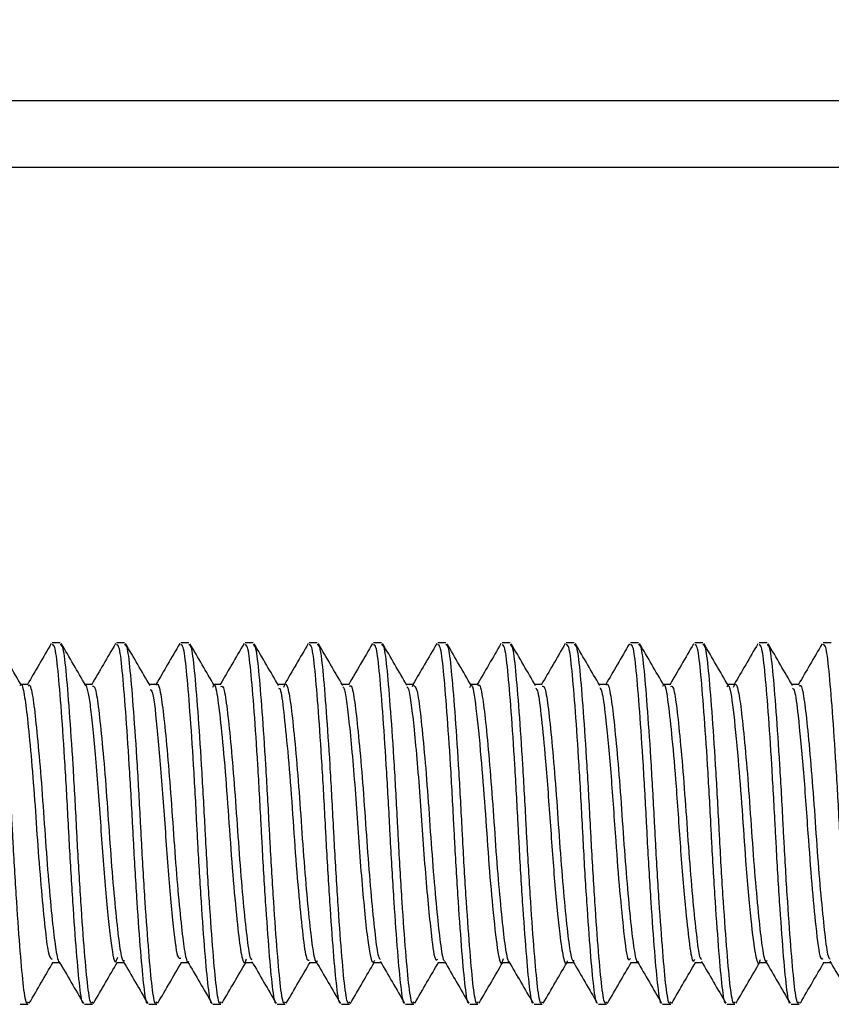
# Model space of a CAD drawing. Header units: inches. Extents: x 0.2 to 10.8, y 0.2 to 8.2.
# Tile 20 of 57: x 3.1395 to 3.1687, y 6.9298 to 6.9653. Entities that reach past the tile are written whole.
import ezdxf

# ---------------------------------------------------------------- set-up
doc = ezdxf.new("R2010")
doc.units = ezdxf.units.IN
doc.header["$MEASUREMENT"] = 0
doc.layers.add('DIMENSIONS', color=140, linetype='Continuous', lineweight=25)
doc.styles.add('SLDTEXTSTYLE0', font='TXT', dxfattribs={"width": 0.7})
doc.dimstyles.new('SLDDIMSTYLE0', dxfattribs={"dimtxt": 0.084961, "dimasz": 0.13, "dimexe": 0, "dimexo": 0.0625, "dimgap": 0.02124, "dimtad": 0, "dimtih": 1, "dimtoh": 1, "dimlfac": 24, "dimrnd": 1e-09, "dimzin": 12, "dimdsep": 46, "dimtxsty": 'SLDTEXTSTYLE0', "dimsah": 1, "dimcen": 0.09, "dimadec": 0, "dimazin": 3, "dimtfac": 1, "dimtofl": 0, "dimtmove": 0, "dimatfit": 3, "dimfxl": 0, "dimfrac": 2, "dimtolj": 1, "dimtzin": 12, "dimarcsym": 0})

# ---------------------------------------------------------------- blocks, each defined once
blk = doc.blocks.new('_D_7')
at = {"layer": 'DIMENSIONS'}
for p, q in [((3.102157, 7.007392), (3.102157, 7.585259)), ((5.237574, 7.007392), (5.237574, 7.585259)), ((3.102157, 7.460259), (3.843205, 7.460259)), ((3.95833, 7.460259), (3.9298, 7.460259)), ((3.9298, 7.460259), (3.9298, 7.325228)), ((4.352157, 7.460259), (4.380687, 7.460259)), ((4.380687, 7.460259), (4.380687, 7.325228)), ((5.237574, 7.460259), (4.467282, 7.460259)), ((3.9298, 7.325228), (3.95833, 7.325228)), ((4.380687, 7.325228), (4.352157, 7.325228))]:
    blk.add_line(p, q, dxfattribs=at)
for points in [[(3.102157, 7.460259), (3.232157, 7.440259), (3.232157, 7.480259)], [(5.237574, 7.460259), (5.107574, 7.480259), (5.107574, 7.440259)]]:
    blk.add_solid(points, dxfattribs=at)
at = {"layer": 'DIMENSIONS', "char_height": 0.0833333, "attachment_point": 1, "style": 'SLDTEXTSTYLE0'}
for s, insert in [('51.25', (3.99367, 7.586702)), ('1301.8', (3.95833, 7.432651))]:
    blk.add_mtext(s, dxfattribs=dict(at, insert=insert))

msp = doc.modelspace()

# ---------------------------------------------------------------- linework, layer by layer
for p, q in [((3.107157, 6.962392), (3.201324, 6.962392)), ((3.201324, 6.959975), (3.107157, 6.959975)), ((3.14093, 6.942861), (3.140641, 6.942861)), ((3.143245, 6.942861), (3.142955, 6.942861)), ((3.14556, 6.942861), (3.14527, 6.942861)), ((3.147874, 6.942861), (3.147585, 6.942861)), ((3.150189, 6.942861), (3.1499, 6.942861)), ((3.152504, 6.942861), (3.152215, 6.942861)), ((3.154819, 6.942861), (3.15453, 6.942861)), ((3.157134, 6.942861), (3.156844, 6.942861)), ((3.159449, 6.942861), (3.159159, 6.942861)), ((3.161763, 6.942861), (3.161474, 6.942861)), ((3.164078, 6.942861), (3.163789, 6.942861)), ((3.166393, 6.942861), (3.166104, 6.942861)), ((3.168708, 6.942861), (3.168418, 6.942861)), ((3.139773, 6.941357), (3.139509, 6.941357)), ((3.142088, 6.941357), (3.141824, 6.941357)), ((3.144402, 6.941357), (3.144139, 6.941357)), ((3.146717, 6.941357), (3.146453, 6.941357)), ((3.149032, 6.941357), (3.148768, 6.941357)), ((3.151347, 6.941357), (3.151083, 6.941357)), ((3.153662, 6.941357), (3.153398, 6.941357)), ((3.153616, 6.941281), (3.153638, 6.941348)), ((3.155977, 6.941357), (3.155713, 6.941357)), ((3.158292, 6.941357), (3.158027, 6.941357)), ((3.160606, 6.941357), (3.160342, 6.941357)), ((3.162921, 6.941357), (3.162657, 6.941357)), ((3.165236, 6.941357), (3.164972, 6.941357)), ((3.16755, 6.941357), (3.167287, 6.941357)), ((3.140641, 6.931343), (3.140905, 6.931343)), ((3.142956, 6.931343), (3.14322, 6.931343)), ((3.14527, 6.931343), (3.145535, 6.931343)), ((3.147585, 6.931343), (3.147849, 6.931343)), ((3.1499, 6.931343), (3.150164, 6.931343)), ((3.152215, 6.931343), (3.152479, 6.931343)), ((3.15453, 6.931343), (3.154794, 6.931343)), ((3.156845, 6.931343), (3.157109, 6.931343)), ((3.159159, 6.931343), (3.159423, 6.931343)), ((3.161474, 6.931343), (3.161738, 6.931343)), ((3.163789, 6.931343), (3.164053, 6.931343)), ((3.166104, 6.931343), (3.166368, 6.931343)), ((3.168418, 6.931343), (3.168683, 6.931343)), ((3.139483, 6.92984), (3.139773, 6.92984)), ((3.141798, 6.92984), (3.142087, 6.92984)), ((3.144113, 6.92984), (3.144402, 6.92984)), ((3.146428, 6.92984), (3.146717, 6.92984)), ((3.148743, 6.92984), (3.149032, 6.92984)), ((3.151057, 6.92984), (3.151347, 6.92984)), ((3.153372, 6.92984), (3.153661, 6.92984)), ((3.155687, 6.92984), (3.155976, 6.92984)), ((3.158002, 6.92984), (3.158291, 6.92984)), ((3.160317, 6.92984), (3.160606, 6.92984)), ((3.162631, 6.92984), (3.162921, 6.92984)), ((3.164946, 6.92984), (3.165236, 6.92984)), ((3.167261, 6.92984), (3.16755, 6.92984))]:
    msp.add_line(p, q)
for points, knots in [([(3.139773, 6.92992), (3.139759, 6.929898), (3.139701, 6.929805), (3.139604, 6.930399), (3.13949, 6.931647), (3.139357, 6.933476), (3.139257, 6.935142), (3.13917, 6.93682), (3.139077, 6.938508), (3.138945, 6.940455), (3.138822, 6.941931), (3.138719, 6.942777), (3.138645, 6.942779), (3.138615, 6.94278)], [0, 0, 0, 0, 0.034586, 0.142153, 0.249681, 0.357186, 0.46475, 0.49998, 0.604499, 0.711996, 0.819565, 0.927082, 1, 1, 1, 1]), ([(3.139535, 6.941313), (3.139388, 6.941564), (3.139095, 6.942068), (3.138803, 6.942572), (3.138656, 6.942824)], [0, 0, 0, 0, 0.499741, 1, 1, 1, 1]), ([(3.140606, 6.942834), (3.140459, 6.942581), (3.140174, 6.942089), (3.139887, 6.941597), (3.139748, 6.941357)], [0, 0, 0, 0, 0.5123766, 1, 1, 1, 1]), ([(3.141763, 6.929885), (3.141761, 6.929882), (3.141715, 6.929831), (3.14163, 6.930418), (3.141516, 6.931642), (3.141383, 6.933478), (3.141283, 6.935142), (3.141195, 6.93682), (3.141102, 6.938508), (3.14097, 6.940455), (3.140847, 6.941931), (3.140744, 6.942777), (3.14067, 6.942779), (3.140641, 6.94278)], [0, 0, 0, 0, 0.00565, 0.116441, 0.227191, 0.337919, 0.448707, 0.484993, 0.592644, 0.703363, 0.814157, 0.924896, 1, 1, 1, 1]), ([(3.142087, 6.92992), (3.142073, 6.929898), (3.142016, 6.929805), (3.141919, 6.930399), (3.141805, 6.931647), (3.141672, 6.933476), (3.141572, 6.935142), (3.141485, 6.93682), (3.141392, 6.938508), (3.14126, 6.940455), (3.141137, 6.941931), (3.141033, 6.942777), (3.14096, 6.942779), (3.14093, 6.94278)], [0, 0, 0, 0, 0.034586, 0.142153, 0.249681, 0.357186, 0.46475, 0.49998, 0.604499, 0.711996, 0.819565, 0.927082, 1, 1, 1, 1]), ([(3.141845, 6.941321), (3.141698, 6.941573), (3.141405, 6.942077), (3.141112, 6.942581), (3.140966, 6.942833)], [0, 0, 0, 0, 0.499721, 1, 1, 1, 1]), ([(3.14292, 6.942833), (3.142774, 6.942581), (3.142488, 6.942089), (3.142202, 6.941597), (3.142062, 6.941357)], [0, 0, 0, 0, 0.512438, 1, 1, 1, 1]), ([(3.144077, 6.929885), (3.144075, 6.929882), (3.14403, 6.929831), (3.143945, 6.930419), (3.143831, 6.931642), (3.143698, 6.933478), (3.143598, 6.935142), (3.14351, 6.93682), (3.143417, 6.938508), (3.143285, 6.940455), (3.143162, 6.941931), (3.143059, 6.942777), (3.142985, 6.942779), (3.142955, 6.94278)], [0, 0, 0, 0, 0.0053564, 0.11618, 0.2269633, 0.3377238, 0.4485442, 0.4848412, 0.5925239, 0.703276, 0.8141017, 0.9248742, 1, 1, 1, 1]), ([(3.144402, 6.92992), (3.144388, 6.929898), (3.144331, 6.929805), (3.144234, 6.930399), (3.14412, 6.931647), (3.143987, 6.933476), (3.143887, 6.935142), (3.1438, 6.93682), (3.143707, 6.938508), (3.143574, 6.940455), (3.143451, 6.941931), (3.143348, 6.942777), (3.143275, 6.942779), (3.143245, 6.94278)], [0, 0, 0, 0, 0.034586, 0.142153, 0.249681, 0.357186, 0.46475, 0.49998, 0.604499, 0.711996, 0.819565, 0.927082, 1, 1, 1, 1]), ([(3.144162, 6.941317), (3.144015, 6.941569), (3.143721, 6.942074), (3.143428, 6.942579), (3.143281, 6.942832)], [0, 0, 0, 0, 0.499637, 1, 1, 1, 1]), ([(3.145235, 6.942832), (3.145088, 6.94258), (3.144803, 6.942088), (3.144517, 6.941597), (3.144377, 6.941357)], [0, 0, 0, 0, 0.512554, 1, 1, 1, 1]), ([(3.146392, 6.929884), (3.14639, 6.929882), (3.146345, 6.929831), (3.146259, 6.930419), (3.146145, 6.931642), (3.146012, 6.933478), (3.145912, 6.935142), (3.145825, 6.93682), (3.145732, 6.938508), (3.1456, 6.940455), (3.145477, 6.941931), (3.145374, 6.942777), (3.1453, 6.942779), (3.14527, 6.94278)], [0, 0, 0, 0, 0.004983, 0.115848, 0.226673, 0.337475, 0.448337, 0.484648, 0.592371, 0.703165, 0.814032, 0.924846, 1, 1, 1, 1]), ([(3.146717, 6.92992), (3.146703, 6.929898), (3.146646, 6.929805), (3.146549, 6.930399), (3.146435, 6.931647), (3.146302, 6.933476), (3.146202, 6.935142), (3.146114, 6.93682), (3.146021, 6.938508), (3.145889, 6.940455), (3.145766, 6.941931), (3.145663, 6.942777), (3.145589, 6.942779), (3.14556, 6.94278)], [0, 0, 0, 0, 0.0345865, 0.1421533, 0.2496809, 0.3571865, 0.4647501, 0.4999805, 0.6044986, 0.711996, 0.8195648, 0.9270819, 1, 1, 1, 1]), ([(3.146482, 6.941308), (3.146335, 6.941561), (3.146041, 6.942065), (3.145748, 6.94257), (3.145601, 6.942823)], [0, 0, 0, 0, 0.49963, 1, 1, 1, 1]), ([(3.147549, 6.942832), (3.147403, 6.94258), (3.147117, 6.942088), (3.146831, 6.941596), (3.146692, 6.941357)], [0, 0, 0, 0, 0.512725, 1, 1, 1, 1]), ([(3.148706, 6.929884), (3.148704, 6.929882), (3.148659, 6.929832), (3.148574, 6.930419), (3.14846, 6.931642), (3.148327, 6.933478), (3.148227, 6.935142), (3.14814, 6.93682), (3.148047, 6.938508), (3.147915, 6.940455), (3.147792, 6.941931), (3.147689, 6.942777), (3.147615, 6.942779), (3.147585, 6.94278)], [0, 0, 0, 0, 0.00453, 0.115446, 0.226321, 0.337174, 0.448086, 0.484413, 0.592186, 0.70303, 0.813947, 0.924812, 1, 1, 1, 1]), ([(3.149032, 6.92992), (3.149018, 6.929898), (3.148961, 6.929805), (3.148863, 6.930399), (3.14875, 6.931647), (3.148617, 6.933476), (3.148517, 6.935142), (3.148429, 6.93682), (3.148336, 6.938508), (3.148204, 6.940455), (3.148081, 6.941931), (3.147978, 6.942777), (3.147904, 6.942779), (3.147874, 6.94278)], [0, 0, 0, 0, 0.034586, 0.142153, 0.249681, 0.357186, 0.46475, 0.49998, 0.604499, 0.711996, 0.819565, 0.927082, 1, 1, 1, 1]), ([(3.148795, 6.941311), (3.148649, 6.941562), (3.148355, 6.942066), (3.148063, 6.94257), (3.147916, 6.942822)], [0, 0, 0, 0, 0.499724, 1, 1, 1, 1]), ([(3.149863, 6.942831), (3.149717, 6.942579), (3.149432, 6.942087), (3.149146, 6.941596), (3.149007, 6.941357)], [0, 0, 0, 0, 0.512953, 1, 1, 1, 1]), ([(3.15102, 6.929883), (3.151019, 6.929881), (3.150974, 6.929832), (3.150889, 6.93042), (3.150775, 6.931641), (3.150642, 6.933478), (3.150542, 6.935142), (3.150455, 6.93682), (3.150362, 6.938508), (3.150229, 6.940455), (3.150106, 6.941931), (3.150003, 6.942777), (3.14993, 6.942779), (3.1499, 6.94278)], [0, 0, 0, 0, 0.0040002, 0.114975, 0.2259092, 0.3368208, 0.4477923, 0.4841388, 0.5919683, 0.7028714, 0.8138482, 0.9247718, 1, 1, 1, 1]), ([(3.151347, 6.92992), (3.151333, 6.929898), (3.151276, 6.929805), (3.151178, 6.930399), (3.151064, 6.931647), (3.150931, 6.933476), (3.150831, 6.935142), (3.150744, 6.93682), (3.150651, 6.938508), (3.150519, 6.940455), (3.150396, 6.941931), (3.150293, 6.942777), (3.150219, 6.942779), (3.150189, 6.94278)], [0, 0, 0, 0, 0.0345865, 0.1421533, 0.2496809, 0.3571865, 0.4647501, 0.4999805, 0.6044986, 0.711996, 0.8195648, 0.9270819, 1, 1, 1, 1]), ([(3.151104, 6.94132), (3.150958, 6.941572), (3.150665, 6.942075), (3.150372, 6.942579), (3.150226, 6.942831)], [0, 0, 0, 0, 0.499738, 1, 1, 1, 1]), ([(3.152177, 6.94283), (3.152031, 6.942578), (3.151746, 6.942086), (3.151461, 6.941596), (3.151322, 6.941357)], [0, 0, 0, 0, 0.513238, 1, 1, 1, 1]), ([(3.153334, 6.929882), (3.153333, 6.929881), (3.153289, 6.929832), (3.153204, 6.93042), (3.15309, 6.931641), (3.152957, 6.933478), (3.152857, 6.935142), (3.152769, 6.93682), (3.152676, 6.938508), (3.152544, 6.940455), (3.152421, 6.941931), (3.152318, 6.942777), (3.152244, 6.942779), (3.152215, 6.94278)], [0, 0, 0, 0, 0.0033939, 0.1144362, 0.225438, 0.3364171, 0.4474561, 0.4838248, 0.5917199, 0.7026905, 0.8137349, 0.924726, 1, 1, 1, 1]), ([(3.153661, 6.92992), (3.153648, 6.929898), (3.15359, 6.929805), (3.153493, 6.930399), (3.153379, 6.931647), (3.153246, 6.933476), (3.153146, 6.935142), (3.153059, 6.93682), (3.152966, 6.938508), (3.152834, 6.940455), (3.152711, 6.941931), (3.152607, 6.942777), (3.152534, 6.942779), (3.152504, 6.94278)], [0, 0, 0, 0, 0.034586, 0.142153, 0.249681, 0.357186, 0.46475, 0.49998, 0.604499, 0.711996, 0.819565, 0.927082, 1, 1, 1, 1]), ([(3.15342, 6.941319), (3.153273, 6.941571), (3.15298, 6.942076), (3.152687, 6.94258), (3.15254, 6.942833)], [0, 0, 0, 0, 0.499654, 1, 1, 1, 1]), ([(3.154491, 6.942828), (3.154345, 6.942576), (3.15406, 6.942086), (3.153775, 6.941595), (3.153636, 6.941357)], [0, 0, 0, 0, 0.513581, 1, 1, 1, 1]), ([(3.155649, 6.929882), (3.155647, 6.92988), (3.155603, 6.929833), (3.155519, 6.930421), (3.155405, 6.931641), (3.155272, 6.933478), (3.155172, 6.935142), (3.155084, 6.93682), (3.154991, 6.938508), (3.154859, 6.940455), (3.154736, 6.941931), (3.154633, 6.942777), (3.154559, 6.942779), (3.15453, 6.94278)], [0, 0, 0, 0, 0.002743, 0.113857, 0.224932, 0.335983, 0.447095, 0.483487, 0.591453, 0.702496, 0.813613, 0.924677, 1, 1, 1, 1]), ([(3.155976, 6.92992), (3.155962, 6.929898), (3.155905, 6.929805), (3.155808, 6.930399), (3.155694, 6.931647), (3.155561, 6.933476), (3.155461, 6.935142), (3.155374, 6.93682), (3.155281, 6.938508), (3.155148, 6.940455), (3.155025, 6.941931), (3.154922, 6.942777), (3.154849, 6.942779), (3.154819, 6.94278)], [0, 0, 0, 0, 0.034586, 0.142153, 0.249681, 0.357186, 0.46475, 0.49998, 0.604499, 0.711996, 0.819565, 0.927082, 1, 1, 1, 1]), ([(3.15574, 6.94131), (3.155593, 6.941562), (3.155299, 6.942067), (3.155006, 6.942572), (3.15486, 6.942825)], [0, 0, 0, 0, 0.499619, 1, 1, 1, 1]), ([(3.156806, 6.942827), (3.156659, 6.942575), (3.156375, 6.942085), (3.15609, 6.941595), (3.155951, 6.941357)], [0, 0, 0, 0, 0.513986, 1, 1, 1, 1]), ([(3.157963, 6.929881), (3.157962, 6.92988), (3.157918, 6.929833), (3.157833, 6.930421), (3.15772, 6.931641), (3.157587, 6.933478), (3.157486, 6.935142), (3.157399, 6.93682), (3.157306, 6.938508), (3.157174, 6.940455), (3.157051, 6.941931), (3.156948, 6.942777), (3.156874, 6.942779), (3.156844, 6.94278)], [0, 0, 0, 0, 0.00214, 0.113322, 0.224463, 0.335582, 0.446761, 0.483175, 0.591206, 0.702316, 0.813501, 0.924631, 1, 1, 1, 1]), ([(3.158291, 6.92992), (3.158277, 6.929898), (3.15822, 6.929805), (3.158123, 6.930399), (3.158009, 6.931647), (3.157876, 6.933476), (3.157776, 6.935142), (3.157688, 6.93682), (3.157595, 6.938508), (3.157463, 6.940455), (3.15734, 6.941931), (3.157237, 6.942777), (3.157163, 6.942779), (3.157134, 6.94278)], [0, 0, 0, 0, 0.034586, 0.142153, 0.249681, 0.357186, 0.46475, 0.49998, 0.604499, 0.711996, 0.819565, 0.927082, 1, 1, 1, 1]), ([(3.158055, 6.941309), (3.157909, 6.941561), (3.157615, 6.942065), (3.157323, 6.942569), (3.157176, 6.942821)], [0, 0, 0, 0, 0.499703, 1, 1, 1, 1]), ([(3.15912, 6.942826), (3.158973, 6.942574), (3.158689, 6.942084), (3.158404, 6.941595), (3.158266, 6.941357)], [0, 0, 0, 0, 0.514449, 1, 1, 1, 1]), ([(3.160277, 6.92988), (3.160276, 6.92988), (3.160232, 6.929834), (3.160148, 6.930422), (3.160034, 6.931641), (3.159901, 6.933478), (3.159801, 6.935142), (3.159714, 6.93682), (3.159621, 6.938508), (3.159489, 6.940455), (3.159366, 6.941931), (3.159263, 6.942777), (3.159189, 6.942779), (3.159159, 6.94278)], [0, 0, 0, 0, 0.001595, 0.112838, 0.22404, 0.33522, 0.446459, 0.482893, 0.590983, 0.702154, 0.813399, 0.92459, 1, 1, 1, 1]), ([(3.160606, 6.92992), (3.160592, 6.929898), (3.160535, 6.929805), (3.160438, 6.930399), (3.160324, 6.931647), (3.160191, 6.933476), (3.160091, 6.935142), (3.160003, 6.93682), (3.15991, 6.938508), (3.159778, 6.940455), (3.159655, 6.941931), (3.159552, 6.942777), (3.159478, 6.942779), (3.159449, 6.94278)], [0, 0, 0, 0, 0.034586, 0.142153, 0.249681, 0.357186, 0.46475, 0.49998, 0.604499, 0.711996, 0.819565, 0.927082, 1, 1, 1, 1]), ([(3.160365, 6.941319), (3.160218, 6.94157), (3.159925, 6.942074), (3.159633, 6.942577), (3.159486, 6.942829)], [0, 0, 0, 0, 0.499753, 1, 1, 1, 1]), ([(3.161434, 6.942825), (3.161288, 6.942573), (3.161003, 6.942083), (3.160719, 6.941594), (3.160581, 6.941357)], [0, 0, 0, 0, 0.514899, 1, 1, 1, 1]), ([(3.162591, 6.92988), (3.162591, 6.929879), (3.162547, 6.929834), (3.162463, 6.930422), (3.162349, 6.931641), (3.162216, 6.933478), (3.162116, 6.935142), (3.162029, 6.93682), (3.161936, 6.938508), (3.161804, 6.940455), (3.161681, 6.941931), (3.161577, 6.942777), (3.161504, 6.942779), (3.161474, 6.94278)], [0, 0, 0, 0, 0.001112, 0.112409, 0.223665, 0.334898, 0.446191, 0.482643, 0.590785, 0.70201, 0.813308, 0.924554, 1, 1, 1, 1]), ([(3.162921, 6.92992), (3.162907, 6.929898), (3.16285, 6.929805), (3.162752, 6.930399), (3.162639, 6.931647), (3.162505, 6.933476), (3.162405, 6.935142), (3.162318, 6.93682), (3.162225, 6.938508), (3.162093, 6.940455), (3.16197, 6.941931), (3.161867, 6.942777), (3.161793, 6.942779), (3.161763, 6.94278)], [0, 0, 0, 0, 0.034586, 0.142153, 0.249681, 0.357186, 0.46475, 0.49998, 0.604499, 0.711996, 0.819565, 0.927082, 1, 1, 1, 1]), ([(3.162678, 6.94132), (3.162532, 6.941572), (3.162238, 6.942077), (3.161945, 6.942581), (3.161799, 6.942834)], [0, 0, 0, 0, 0.499673, 1, 1, 1, 1]), ([(3.163748, 6.942824), (3.163602, 6.942572), (3.163318, 6.942083), (3.163033, 6.941594), (3.162896, 6.941357)], [0, 0, 0, 0, 0.515317, 1, 1, 1, 1]), ([(3.164905, 6.929879), (3.164905, 6.929879), (3.164862, 6.929834), (3.164778, 6.930423), (3.164664, 6.931641), (3.164531, 6.933478), (3.164431, 6.935142), (3.164344, 6.93682), (3.164251, 6.938508), (3.164118, 6.940455), (3.163995, 6.941931), (3.163892, 6.942777), (3.163819, 6.942779), (3.163789, 6.94278)], [0, 0, 0, 0, 0.000692, 0.112036, 0.223338, 0.334618, 0.445958, 0.482426, 0.590613, 0.701885, 0.81323, 0.924522, 1, 1, 1, 1]), ([(3.165236, 6.92992), (3.165222, 6.929898), (3.165164, 6.929805), (3.165067, 6.930399), (3.164953, 6.931647), (3.16482, 6.933476), (3.16472, 6.935142), (3.164633, 6.93682), (3.16454, 6.938508), (3.164408, 6.940455), (3.164285, 6.941931), (3.164182, 6.942777), (3.164108, 6.942779), (3.164078, 6.94278)], [0, 0, 0, 0, 0.034586, 0.142153, 0.249681, 0.357186, 0.46475, 0.49998, 0.604499, 0.711996, 0.819565, 0.927082, 1, 1, 1, 1]), ([(3.164998, 6.941312), (3.164851, 6.941564), (3.164558, 6.942069), (3.164264, 6.942574), (3.164118, 6.942827)], [0, 0, 0, 0, 0.499616, 1, 1, 1, 1]), ([(3.166063, 6.942823), (3.165916, 6.942571), (3.165632, 6.942082), (3.165348, 6.941594), (3.16521, 6.941357)], [0, 0, 0, 0, 0.515697, 1, 1, 1, 1]), ([(3.16722, 6.929879), (3.16722, 6.929879), (3.167176, 6.929834), (3.167093, 6.930423), (3.166979, 6.93164), (3.166846, 6.933478), (3.166746, 6.935142), (3.166658, 6.93682), (3.166565, 6.938508), (3.166433, 6.940455), (3.16631, 6.941931), (3.166207, 6.942777), (3.166133, 6.942779), (3.166104, 6.94278)], [0, 0, 0, 0, 0.000338, 0.111721, 0.223063, 0.334382, 0.445762, 0.482242, 0.590468, 0.701779, 0.813164, 0.924495, 1, 1, 1, 1]), ([(3.16755, 6.92992), (3.167536, 6.929898), (3.167479, 6.929805), (3.167382, 6.930399), (3.167268, 6.931647), (3.167135, 6.933476), (3.167035, 6.935142), (3.166948, 6.93682), (3.166855, 6.938508), (3.166723, 6.940455), (3.1666, 6.941931), (3.166496, 6.942777), (3.166423, 6.942779), (3.166393, 6.94278)], [0, 0, 0, 0, 0.034586, 0.142153, 0.249681, 0.357186, 0.46475, 0.49998, 0.604499, 0.711996, 0.819565, 0.927082, 1, 1, 1, 1]), ([(3.167315, 6.941308), (3.167169, 6.94156), (3.166875, 6.942064), (3.166582, 6.942568), (3.166436, 6.942821)], [0, 0, 0, 0, 0.499678, 1, 1, 1, 1]), ([(3.168377, 6.942822), (3.168231, 6.94257), (3.167947, 6.942081), (3.167663, 6.941593), (3.167525, 6.941357)], [0, 0, 0, 0, 0.516038, 1, 1, 1, 1]), ([(3.169576, 6.92992), (3.169562, 6.929898), (3.169505, 6.929805), (3.169407, 6.930399), (3.169294, 6.931647), (3.169161, 6.933476), (3.16906, 6.935142), (3.168973, 6.93682), (3.16888, 6.938508), (3.168748, 6.940455), (3.168625, 6.941931), (3.168522, 6.942777), (3.168448, 6.942779), (3.168418, 6.94278)], [0, 0, 0, 0, 0.034586, 0.142153, 0.249681, 0.357186, 0.46475, 0.49998, 0.604499, 0.711996, 0.819565, 0.927082, 1, 1, 1, 1]), ([(3.139484, 6.94132), (3.13949, 6.941332), (3.13954, 6.941424), (3.139632, 6.941041), (3.139743, 6.940182), (3.139875, 6.938837), (3.140005, 6.937222), (3.140117, 6.935511), (3.140247, 6.933885), (3.140379, 6.932562), (3.140496, 6.931534), (3.140591, 6.931484), (3.140642, 6.931456)], [0, 0, 0, 0, 0.015957, 0.124338, 0.229033, 0.338073, 0.446842, 0.551481, 0.660186, 0.769278, 0.873997, 1, 1, 1, 1]), ([(3.139773, 6.9413), (3.139785, 6.941317), (3.13984, 6.941395), (3.139937, 6.940959), (3.14005, 6.940022), (3.140183, 6.938627), (3.140311, 6.936986), (3.140423, 6.935267), (3.140556, 6.933678), (3.140686, 6.932373), (3.140797, 6.931586), (3.140887, 6.931251), (3.14093, 6.931346), (3.14093, 6.931347)], [0, 0, 0, 0, 0.029913, 0.137586, 0.245204, 0.352776, 0.460444, 0.568076, 0.675648, 0.783307, 0.890952, 0.998524, 1, 1, 1, 1]), ([(3.141799, 6.941352), (3.1418, 6.941353), (3.141834, 6.941408), (3.141901, 6.941212), (3.141989, 6.940758), (3.142076, 6.939992), (3.142174, 6.938995), (3.142273, 6.937818), (3.142364, 6.936565), (3.142448, 6.935301), (3.142546, 6.934092), (3.142646, 6.933015), (3.142767, 6.931919), (3.142882, 6.931187), (3.142972, 6.931455), (3.142999, 6.931536)], [0, 0, 0, 0, 0.002657, 0.0818, 0.158298, 0.234552, 0.313598, 0.392911, 0.469909, 0.545739, 0.624544, 0.703977, 0.781435, 0.9343, 1, 1, 1, 1]), ([(3.142088, 6.941297), (3.142118, 6.941294), (3.142193, 6.941286), (3.142297, 6.94062), (3.14242, 6.939472), (3.142555, 6.937952), (3.142672, 6.936254), (3.142793, 6.934567), (3.142928, 6.933077), (3.143048, 6.931982), (3.14315, 6.931383), (3.143219, 6.931405), (3.143245, 6.931412)], [0, 0, 0, 0, 0.075208, 0.182963, 0.290615, 0.398285, 0.506042, 0.613692, 0.721343, 0.829101, 0.936754, 1, 1, 1, 1]), ([(3.144161, 6.941166), (3.144185, 6.941168), (3.144273, 6.941174), (3.144403, 6.939882), (3.144609, 6.937673), (3.144776, 6.935015), (3.144982, 6.932789), (3.145127, 6.931443), (3.145231, 6.931486), (3.145271, 6.931502)], [0, 0, 0, 0, 0.061551, 0.226454, 0.397266, 0.562109, 0.732926, 0.897819, 1, 1, 1, 1]), ([(3.144402, 6.941326), (3.144408, 6.941336), (3.144456, 6.941427), (3.144549, 6.941055), (3.14466, 6.940202), (3.144792, 6.938858), (3.144923, 6.937246), (3.145035, 6.935525), (3.145165, 6.933904), (3.145297, 6.932546), (3.145409, 6.931671), (3.145502, 6.931282), (3.145552, 6.93137), (3.145559, 6.931382)], [0, 0, 0, 0, 0.013614, 0.121318, 0.228999, 0.336611, 0.444306, 0.551998, 0.659611, 0.767294, 0.874997, 0.98261, 1, 1, 1, 1]), ([(3.146429, 6.941255), (3.146442, 6.941288), (3.146502, 6.941445), (3.146607, 6.940853), (3.146737, 6.939718), (3.14689, 6.938029), (3.147021, 6.936115), (3.14716, 6.934233), (3.147311, 6.932646), (3.147437, 6.931628), (3.147553, 6.931219), (3.147619, 6.93142), (3.147637, 6.931475)], [0, 0, 0, 0, 0.030314, 0.146044, 0.260172, 0.378374, 0.492498, 0.608232, 0.726178, 0.839382, 0.956426, 1, 1, 1, 1]), ([(3.146717, 6.941286), (3.146741, 6.941297), (3.146809, 6.941328), (3.14691, 6.940753), (3.147029, 6.939678), (3.147164, 6.9382), (3.147286, 6.936518), (3.147403, 6.934817), (3.147537, 6.933282), (3.147662, 6.932129), (3.147752, 6.931487), (3.147812, 6.931455), (3.147829, 6.931447)], [0, 0, 0, 0, 0.061429, 0.173406, 0.285266, 0.39712, 0.509096, 0.620976, 0.732838, 0.844812, 0.956709, 1, 1, 1, 1]), ([(3.148794, 6.941226), (3.148812, 6.941218), (3.148878, 6.941188), (3.148975, 6.940405), (3.149121, 6.939007), (3.149268, 6.937178), (3.149394, 6.935246), (3.149544, 6.933461), (3.149685, 6.932124), (3.149795, 6.931387), (3.149872, 6.931422), (3.149901, 6.931435)], [0, 0, 0, 0, 0.0463, 0.169714, 0.297065, 0.424879, 0.5481, 0.676427, 0.802951, 0.926923, 1, 1, 1, 1]), ([(3.148987, 6.941261), (3.149001, 6.941299), (3.149057, 6.941458), (3.14916, 6.941156), (3.149272, 6.940367), (3.149401, 6.939084), (3.149534, 6.937503), (3.149646, 6.935785), (3.149774, 6.934137), (3.149908, 6.932729), (3.150021, 6.93177), (3.150119, 6.931315), (3.150176, 6.931388), (3.15019, 6.931405)], [0, 0, 0, 0, 0.033171, 0.136951, 0.240741, 0.344449, 0.448218, 0.552016, 0.655725, 0.759481, 0.863286, 0.966996, 1, 1, 1, 1]), ([(3.151103, 6.94127), (3.15112, 6.941254), (3.151174, 6.941206), (3.151254, 6.9407), (3.151354, 6.939821), (3.151466, 6.938629), (3.151576, 6.937262), (3.15167, 6.93583), (3.151776, 6.934434), (3.151888, 6.933183), (3.151993, 6.932196), (3.152088, 6.93156), (3.152182, 6.931281), (3.152239, 6.93139), (3.15226, 6.931429)], [0, 0, 0, 0, 0.043367, 0.132448, 0.221915, 0.314397, 0.406097, 0.494237, 0.585064, 0.677718, 0.768362, 0.856579, 0.948405, 1, 1, 1, 1]), ([(3.151347, 6.941289), (3.151364, 6.941306), (3.151425, 6.941367), (3.151524, 6.940874), (3.151639, 6.939875), (3.151773, 6.938442), (3.151899, 6.936781), (3.152013, 6.935069), (3.152146, 6.933497), (3.152274, 6.932276), (3.152368, 6.931547), (3.152435, 6.931475), (3.152458, 6.931451)], [0, 0, 0, 0, 0.044398, 0.156428, 0.268373, 0.380292, 0.492317, 0.60428, 0.716199, 0.828219, 0.940197, 1, 1, 1, 1]), ([(3.153419, 6.94127), (3.153433, 6.94126), (3.153484, 6.941224), (3.153563, 6.940746), (3.153662, 6.93989), (3.153773, 6.938714), (3.153884, 6.937355), (3.153978, 6.935924), (3.154083, 6.934524), (3.154196, 6.933253), (3.154319, 6.932109), (3.154421, 6.931362), (3.154503, 6.931436), (3.15453, 6.931461)], [0, 0, 0, 0, 0.038135, 0.13112, 0.223851, 0.319958, 0.415518, 0.507313, 0.601527, 0.6979, 0.792442, 0.930842, 1, 1, 1, 1]), ([(3.153661, 6.941315), (3.153697, 6.941295), (3.153777, 6.94125), (3.153884, 6.940507), (3.15401, 6.939306), (3.154144, 6.937755), (3.154259, 6.936047), (3.154383, 6.934377), (3.154517, 6.932916), (3.154635, 6.931901), (3.154719, 6.931392), (3.154767, 6.931406), (3.154771, 6.931408)], [0, 0, 0, 0, 0.092175, 0.204365, 0.316455, 0.428585, 0.540781, 0.652872, 0.764984, 0.877184, 0.989272, 1, 1, 1, 1]), ([(3.155688, 6.941246), (3.155704, 6.941279), (3.15578, 6.941439), (3.155904, 6.940585), (3.156072, 6.938946), (3.156229, 6.936942), (3.156354, 6.935037), (3.156518, 6.933148), (3.156671, 6.931739), (3.156808, 6.93114), (3.156881, 6.931434), (3.156895, 6.93149)], [0, 0, 0, 0, 0.037574, 0.181783, 0.3287, 0.444626, 0.557121, 0.674308, 0.818664, 0.965423, 1, 1, 1, 1]), ([(3.155977, 6.941305), (3.155987, 6.94132), (3.156041, 6.941402), (3.156137, 6.940981), (3.156249, 6.940062), (3.156382, 6.938678), (3.156511, 6.937042), (3.156623, 6.935323), (3.156755, 6.933726), (3.156886, 6.93241), (3.156997, 6.931603), (3.157087, 6.931258), (3.157132, 6.931352), (3.157134, 6.931356)], [0, 0, 0, 0, 0.0262138, 0.1338948, 0.2415266, 0.3491083, 0.4567824, 0.5644284, 0.6720095, 0.7796749, 0.8873331, 0.9949141, 1, 1, 1, 1]), ([(3.158054, 6.941222), (3.158075, 6.941205), (3.158144, 6.941152), (3.158243, 6.940333), (3.158402, 6.938795), (3.158567, 6.936575), (3.158736, 6.934162), (3.158913, 6.932357), (3.159047, 6.931472), (3.159153, 6.931193), (3.159204, 6.931393), (3.159207, 6.931407)], [0, 0, 0, 0, 0.052772, 0.170212, 0.291839, 0.444909, 0.596232, 0.750664, 0.868174, 0.990615, 1, 1, 1, 1]), ([(3.158291, 6.941294), (3.158321, 6.941294), (3.158394, 6.941295), (3.158497, 6.94065), (3.158619, 6.939518), (3.158754, 6.938006), (3.158872, 6.936311), (3.158992, 6.934621), (3.159127, 6.933121), (3.159248, 6.932011), (3.15935, 6.931393), (3.159421, 6.931406), (3.159449, 6.931411)], [0, 0, 0, 0, 0.071693, 0.179469, 0.287142, 0.394825, 0.502603, 0.610271, 0.717934, 0.825713, 0.933393, 1, 1, 1, 1]), ([(3.160362, 6.941242), (3.160394, 6.941192), (3.160474, 6.941069), (3.160594, 6.940005), (3.160775, 6.938135), (3.160926, 6.935846), (3.161082, 6.933855), (3.16124, 6.932293), (3.161358, 6.931347), (3.161446, 6.931455), (3.161474, 6.931489)], [0, 0, 0, 0, 0.084004, 0.20566, 0.366415, 0.521958, 0.647749, 0.773953, 0.929198, 1, 1, 1, 1]), ([(3.160606, 6.941333), (3.16061, 6.941341), (3.160657, 6.941434), (3.160749, 6.941073), (3.16086, 6.94024), (3.160991, 6.938907), (3.161123, 6.937302), (3.161234, 6.935581), (3.161364, 6.933954), (3.161497, 6.932585), (3.161609, 6.931691), (3.161703, 6.931289), (3.161755, 6.931374), (3.161763, 6.931388)], [0, 0, 0, 0, 0.0101941, 0.1178762, 0.2255425, 0.3331363, 0.4408086, 0.5484861, 0.6560803, 0.7637409, 0.8714277, 0.9790231, 1, 1, 1, 1]), ([(3.162633, 6.941289), (3.162641, 6.941311), (3.162709, 6.941491), (3.16282, 6.940798), (3.162966, 6.939471), (3.163129, 6.937591), (3.163276, 6.935303), (3.163455, 6.933216), (3.163599, 6.931926), (3.163705, 6.931295), (3.163771, 6.931428), (3.163789, 6.931464)], [0, 0, 0, 0, 0.021005, 0.172262, 0.291506, 0.413696, 0.562827, 0.717349, 0.836006, 0.955056, 1, 1, 1, 1]), ([(3.162921, 6.941286), (3.162943, 6.941299), (3.16301, 6.941337), (3.16311, 6.94078), (3.163229, 6.939721), (3.163363, 6.938253), (3.163486, 6.936575), (3.163602, 6.934871), (3.163736, 6.933328), (3.163862, 6.932161), (3.163951, 6.931506), (3.164012, 6.931465), (3.164028, 6.931454)], [0, 0, 0, 0, 0.057801, 0.170243, 0.282573, 0.394894, 0.507334, 0.619683, 0.73201, 0.844447, 0.956814, 1, 1, 1, 1]), ([(3.164947, 6.941272), (3.164965, 6.941294), (3.165044, 6.941388), (3.165168, 6.940555), (3.165338, 6.938871), (3.165494, 6.936861), (3.165631, 6.934786), (3.165812, 6.932781), (3.165959, 6.931584), (3.166083, 6.931208), (3.166143, 6.931414), (3.166155, 6.931455)], [0, 0, 0, 0, 0.042727, 0.186707, 0.333845, 0.449547, 0.562163, 0.710672, 0.853835, 0.970502, 1, 1, 1, 1]), ([(3.165187, 6.941253), (3.1652, 6.941294), (3.165256, 6.941461), (3.16536, 6.941174), (3.165472, 6.940402), (3.1656, 6.939132), (3.165733, 6.937558), (3.165846, 6.935842), (3.165973, 6.934188), (3.166107, 6.932769), (3.166221, 6.931793), (3.166319, 6.931323), (3.166378, 6.931391), (3.166393, 6.931408)], [0, 0, 0, 0, 0.0333694, 0.13677, 0.2401874, 0.34352, 0.4469083, 0.5503335, 0.6536674, 0.7570418, 0.8604727, 0.9638075, 1, 1, 1, 1]), ([(3.167313, 6.94122), (3.167337, 6.941198), (3.167407, 6.941131), (3.167518, 6.940194), (3.167697, 6.93841), (3.167852, 6.936137), (3.168003, 6.934113), (3.168164, 6.932473), (3.168288, 6.931408), (3.168384, 6.931468), (3.168419, 6.931489)], [0, 0, 0, 0, 0.059851, 0.182243, 0.343591, 0.500852, 0.626594, 0.754119, 0.910093, 1, 1, 1, 1]), ([(3.16755, 6.941291), (3.167566, 6.941309), (3.167625, 6.941375), (3.167724, 6.940898), (3.167838, 6.939916), (3.167972, 6.938494), (3.168099, 6.936837), (3.168212, 6.935124), (3.168345, 6.933545), (3.168474, 6.93231), (3.168568, 6.931567), (3.168634, 6.931486), (3.168658, 6.931458)], [0, 0, 0, 0, 0.041079, 0.153528, 0.265899, 0.378238, 0.490683, 0.60307, 0.71541, 0.827848, 0.940251, 1, 1, 1, 1]), ([(3.139811, 6.929871), (3.139957, 6.930123), (3.140242, 6.930614), (3.140527, 6.931105), (3.140666, 6.931343)], [0, 0, 0, 0, 0.513473, 1, 1, 1, 1]), ([(3.140884, 6.931379), (3.141031, 6.931127), (3.141324, 6.930623), (3.141617, 6.930119), (3.141763, 6.929867)], [0, 0, 0, 0, 0.499719, 1, 1, 1, 1]), ([(3.142123, 6.929867), (3.142269, 6.930119), (3.142555, 6.930611), (3.142842, 6.931103), (3.142981, 6.931343)], [0, 0, 0, 0, 0.512744, 1, 1, 1, 1]), ([(3.143199, 6.931379), (3.143345, 6.931128), (3.143638, 6.930624), (3.143931, 6.93012), (3.144078, 6.929868)], [0, 0, 0, 0, 0.499728, 1, 1, 1, 1]), ([(3.144441, 6.929873), (3.144588, 6.930126), (3.144873, 6.930616), (3.145158, 6.931106), (3.145296, 6.931343)], [0, 0, 0, 0, 0.515593, 1, 1, 1, 1]), ([(3.145513, 6.93138), (3.14566, 6.931128), (3.145953, 6.930624), (3.146246, 6.93012), (3.146392, 6.929868)], [0, 0, 0, 0, 0.499736, 1, 1, 1, 1]), ([(3.14676, 6.929879), (3.146906, 6.930132), (3.14719, 6.93062), (3.147474, 6.931108), (3.147611, 6.931343)], [0, 0, 0, 0, 0.51722, 1, 1, 1, 1]), ([(3.147828, 6.93138), (3.147974, 6.931129), (3.148267, 6.930625), (3.14856, 6.930121), (3.148706, 6.929869)], [0, 0, 0, 0, 0.499744, 1, 1, 1, 1]), ([(3.149072, 6.929874), (3.149218, 6.930126), (3.149502, 6.930616), (3.149787, 6.931105), (3.149926, 6.931343)], [0, 0, 0, 0, 0.5142802, 1, 1, 1, 1]), ([(3.150142, 6.931381), (3.150289, 6.931129), (3.150582, 6.930626), (3.150874, 6.930122), (3.15102, 6.92987)], [0, 0, 0, 0, 0.499752, 1, 1, 1, 1]), ([(3.151382, 6.929867), (3.151529, 6.930119), (3.151814, 6.930611), (3.152101, 6.931103), (3.15224, 6.931343)], [0, 0, 0, 0, 0.512523, 1, 1, 1, 1]), ([(3.152456, 6.931382), (3.152603, 6.93113), (3.152896, 6.930627), (3.153188, 6.930123), (3.153334, 6.929871)], [0, 0, 0, 0, 0.499759, 1, 1, 1, 1]), ([(3.153699, 6.929871), (3.153846, 6.930124), (3.154131, 6.930614), (3.154417, 6.931105), (3.154555, 6.931343)], [0, 0, 0, 0, 0.514815, 1, 1, 1, 1]), ([(3.154771, 6.931383), (3.154917, 6.931132), (3.15521, 6.930628), (3.155502, 6.930125), (3.155649, 6.929873)], [0, 0, 0, 0, 0.499764, 1, 1, 1, 1]), ([(3.156019, 6.929879), (3.156165, 6.930131), (3.156449, 6.93062), (3.156733, 6.931108), (3.15687, 6.931343)], [0, 0, 0, 0, 0.517298, 1, 1, 1, 1]), ([(3.157085, 6.931384), (3.157231, 6.931133), (3.157524, 6.93063), (3.157816, 6.930126), (3.157963, 6.929874)], [0, 0, 0, 0, 0.499762, 1, 1, 1, 1]), ([(3.158332, 6.929876), (3.158478, 6.930128), (3.158762, 6.930617), (3.159047, 6.931106), (3.159185, 6.931343)], [0, 0, 0, 0, 0.515165, 1, 1, 1, 1]), ([(3.159399, 6.931386), (3.159545, 6.931134), (3.159838, 6.930631), (3.16013, 6.930127), (3.160277, 6.929875)], [0, 0, 0, 0, 0.499755, 1, 1, 1, 1]), ([(3.160642, 6.929867), (3.160788, 6.930119), (3.161074, 6.930612), (3.16136, 6.931103), (3.1615, 6.931343)], [0, 0, 0, 0, 0.512511, 1, 1, 1, 1]), ([(3.161713, 6.931387), (3.161859, 6.931135), (3.162152, 6.930632), (3.162445, 6.930128), (3.162591, 6.929876)], [0, 0, 0, 0, 0.499748, 1, 1, 1, 1]), ([(3.162958, 6.929869), (3.163104, 6.930122), (3.16339, 6.930613), (3.163676, 6.931105), (3.163815, 6.931343)], [0, 0, 0, 0, 0.514073, 1, 1, 1, 1]), ([(3.164027, 6.931388), (3.164173, 6.931136), (3.164466, 6.930633), (3.164759, 6.930129), (3.164905, 6.929877)], [0, 0, 0, 0, 0.4997401, 1, 1, 1, 1]), ([(3.165277, 6.929878), (3.165424, 6.93013), (3.165708, 6.930619), (3.165992, 6.931107), (3.166129, 6.931343)], [0, 0, 0, 0, 0.517085, 1, 1, 1, 1]), ([(3.166341, 6.931389), (3.166488, 6.931137), (3.166781, 6.930634), (3.167073, 6.93013), (3.16722, 6.929878)], [0, 0, 0, 0, 0.499732, 1, 1, 1, 1]), ([(3.167592, 6.929878), (3.167739, 6.93013), (3.168022, 6.930619), (3.168307, 6.931107), (3.168444, 6.931343)], [0, 0, 0, 0, 0.515902, 1, 1, 1, 1]), ([(3.168656, 6.93139), (3.168802, 6.931138), (3.169095, 6.930635), (3.169388, 6.93013), (3.169534, 6.929878)], [0, 0, 0, 0, 0.499723, 1, 1, 1, 1])]:
    msp.add_open_spline(points, degree=3, knots=knots)

# ---------------------------------------------------------------- dimensions: what is measured, and where the dimension line sits
at = {"layer": 'DIMENSIONS'}
dim = msp.add_linear_dim(base=(5.237574, 7.460259), p1=(3.102157, 6.957392), p2=(5.237574, 6.957392), dimstyle='SLDDIMSTYLE0', dxfattribs=at)
dim.commit()
dim.dimension.update_dxf_attribs({"geometry": '_D_7', "text_midpoint": (4.155244, 7.460259), "dimtype": 160})

doc.saveas('drawing.dxf')
